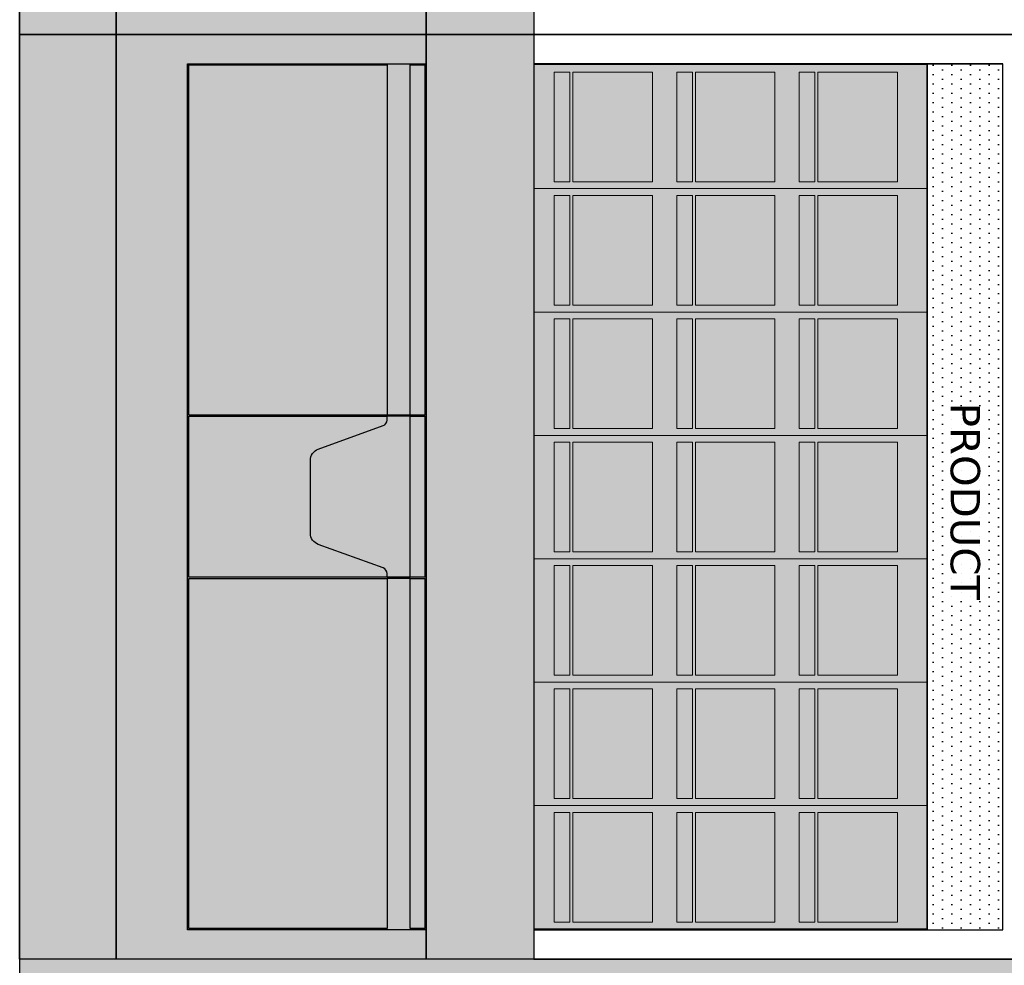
# Model space of a CAD drawing. Header units: centimetres. Extents: x -2854 to 18796, y -762 to 9238.
# Tile 141 of 173: x 2446 to 2614, y 1756 to 1917. Entities that reach past the tile are written whole.
import ezdxf

# ---------------------------------------------------------------- set-up
doc = ezdxf.new("R2010")
doc.units = ezdxf.units.CM
doc.header["$LTSCALE"] = 0.3
doc.layers.add('KK_Defpoints', color=40, linetype='Continuous', plot=False)
doc.layers.add('KK_FUR_DET', color=251, linetype='Continuous', lineweight=9)
doc.layers.add('KK_FUR_TXT', color=251, linetype='Continuous', lineweight=9)
doc.layers.add('KK_FUR_HATCH', color=253, linetype='Continuous')
doc.layers.add('KK_NEW_WALLS 0.2', color=3, linetype='Continuous')
doc.styles.get("Standard").update_dxf_attribs({"font": 'Arial.ttf'})

msp = doc.modelspace()

# ---------------------------------------------------------------- hatches: boundary and pattern name
at = {"true_color": 0x939598}
h = msp.add_hatch(color=252, dxfattribs=at)
h.dxf.hatch_style = 1
h.paths.add_polyline_path([(2515.41, 2072.24), (2515.41, 1914.84), (2462.64, 1914.84), (2462.64, 2072.24)])
h = msp.add_hatch(color=256)
h.dxf.hatch_style = 1
h.set_gradient(color1=(245, 245, 245), color2=(147, 149, 152), name='CURVED')
h.paths.add_polyline_path([(2533.76, 2072.24), (2533.76, 1914.84), (2515.41, 1914.84), (2515.41, 2072.24)])
h = msp.add_hatch(color=252, dxfattribs=at)
h.dxf.hatch_style = 1
h.paths.add_polyline_path([(2515.41, 1914.84), (2515.41, 1757.44), (2462.64, 1757.44), (2462.64, 1914.84)])
h = msp.add_hatch(color=256)
h.dxf.hatch_style = 1
h.set_gradient(color1=(245, 245, 245), color2=(147, 149, 152), name='CURVED')
h.paths.add_polyline_path([(2533.76, 1914.84), (2533.76, 1757.44), (2515.41, 1757.44), (2515.41, 1914.84)])
at = {"layer": 'KK_FUR_HATCH', "true_color": 0x636466}
h = msp.add_hatch(color=251, dxfattribs=at)
h.dxf.hatch_style = 1
h.paths.add_polyline_path([(2462.64, 2072.24), (2462.64, 1914.84), (2446.21, 1914.84), (2446.21, 2072.24)])
h = msp.add_hatch(color=251, dxfattribs=at)
h.dxf.hatch_style = 1
h.paths.add_polyline_path([(2462.64, 1914.84), (2462.64, 1757.44), (2446.21, 1757.44), (2446.21, 1914.84)])
h = msp.add_hatch(color=251, dxfattribs=at)
h.dxf.hatch_style = 1
h.paths.add_polyline_path([(2512.71, 1850.04), (2512.71, 1909.84), (2508.75, 1909.84), (2508.75, 1850.04)])
edge = h.paths.add_edge_path()
edge.add_arc((2507.75, 1823.09), 1, 0, 70.0831, ccw=False)
edge.add_line((2508.75, 1823.09), (2508.75, 1822.44))
edge.add_line((2508.75, 1822.44), (2512.71, 1822.44))
edge.add_line((2512.71, 1822.44), (2512.71, 1849.84))
edge.add_line((2512.71, 1849.84), (2508.75, 1849.84))
edge.add_line((2508.75, 1849.84), (2508.75, 1849.19))
edge.add_arc((2507.75, 1849.19), 1, -70.0831, 0, ccw=False)
edge.add_line((2508.1, 1848.25), (2497.03, 1844.24))
edge.add_arc((2497.71, 1842.36), 2, 109.9169, 180)
edge.add_line((2495.71, 1842.36), (2495.71, 1829.92))
edge.add_arc((2497.71, 1829.92), 2, 180, 250.0831)
edge.add_line((2497.03, 1828.04), (2508.1, 1824.03))
h.paths.add_polyline_path([(2512.71, 1762.44), (2512.71, 1822.24), (2508.75, 1822.24), (2508.75, 1762.44)])
at = {"layer": 'KK_FUR_HATCH', "true_color": 0xc7c8ca}
h = msp.add_hatch(color=9, dxfattribs=at)
h.dxf.hatch_style = 1
h.paths.add_polyline_path([(2533.76, 1909.84), (2533.76, 1762.44), (2600.72, 1762.44), (2600.72, 1909.84)])
h = msp.add_hatch(dxfattribs=at)
h.set_pattern_fill('DOTS', color=9, angle=-90)
h.set_pattern_definition([(270, (-1078.0983, 2965.2932), (1.5875, -0.79375), [0, -1.5875])])
h.paths.add_polyline_path([(2600.72, 1909.84), (2600.72, 1762.44), (2613.57, 1762.44), (2613.57, 1909.84)])
at = {"layer": 'KK_FUR_HATCH', "true_color": 0xddb3d4}
h = msp.add_hatch(color=254, dxfattribs=at)
h.dxf.hatch_style = 1
h.paths.add_polyline_path([(2706.21, 1757.41), (2446.21, 1757.48), (2446.21, 1607.86), (2706.21, 1607.78)])

# ---------------------------------------------------------------- linework, layer by layer
for p, q in [((2515.41, 2072.24), (2515.41, 1914.84)), ((2515.41, 1914.84), (2515.41, 1757.44)), ((2533.76, 1914.84), (2615.21, 1914.84)), ((2533.76, 1914.84), (2615.21, 1914.84)), ((2533.76, 1914.84), (2615.21, 1914.84)), ((2533.76, 1909.84), (2613.57, 1909.84)), ((2512.71, 1850.04), (2508.75, 1850.04)), ((2512.71, 1849.84), (2508.75, 1849.84)), ((2512.71, 1822.44), (2508.75, 1822.44)), ((2512.71, 1822.24), (2508.75, 1822.24)), ((2533.76, 1757.44), (2615.21, 1757.44))]:
    msp.add_line(p, q)
for points in [[(2462.64, 2072.24), (2462.64, 1914.84), (2446.21, 1914.84), (2446.21, 2072.24)], [(2515.41, 2072.24), (2515.41, 1914.84), (2462.64, 1914.84), (2462.64, 2072.24)], [(2533.76, 2072.24), (2533.76, 1914.84), (2515.41, 1914.84), (2515.41, 2072.24)], [(2462.64, 1914.84), (2462.64, 1757.44), (2446.21, 1757.44), (2446.21, 1914.84)], [(2515.41, 1914.84), (2515.41, 1757.44), (2462.64, 1757.44), (2462.64, 1914.84)], [(2533.76, 1914.84), (2533.76, 1757.44), (2515.41, 1757.44), (2515.41, 1914.84)], [(2515.41, 1909.84), (2515.41, 1762.44), (2474.81, 1762.44), (2474.81, 1909.84)], [(2508.75, 1909.64), (2508.75, 1850.04), (2475.01, 1850.04), (2475.01, 1909.64)], [(2515.21, 1909.64), (2515.21, 1850.04), (2512.71, 1850.04), (2512.71, 1909.64)], [(2533.76, 1909.84), (2533.76, 1762.44), (2600.72, 1762.44), (2600.72, 1909.84)], [(2600.72, 1909.84), (2600.72, 1762.44), (2613.57, 1762.44), (2613.57, 1909.84)], [(2515.21, 1849.84), (2515.21, 1822.44), (2512.71, 1822.44), (2512.71, 1849.84)], [(2508.75, 1822.24), (2508.75, 1762.64), (2475.01, 1762.64), (2475.01, 1822.24)], [(2515.21, 1822.24), (2515.21, 1762.64), (2512.71, 1762.64), (2512.71, 1822.24)]]:
    msp.add_lwpolyline(points, close=True)
for points in [[(2533.76, 2072.24), (2615.21, 2072.24), (2615.21, 1914.84), (2533.76, 1914.84)], [(2533.76, 1914.84), (2615.21, 1914.84), (2615.21, 1757.44), (2533.76, 1757.44)], [(2508.75, 1822.44), (2475.01, 1822.44), (2475.01, 1849.84), (2508.75, 1849.84)]]:
    msp.add_lwpolyline(points)
msp.add_lwpolyline([(2508.75, 1822.44), (2508.75, 1823.09, 0.315698), (2508.1, 1824.03), (2497.03, 1828.04, -0.315698), (2495.71, 1829.92), (2495.71, 1842.36, -0.315698), (2497.03, 1844.24), (2508.1, 1848.25, 0.315698), (2508.75, 1849.19), (2508.75, 1849.84)], format="xyb")
at = {"layer": 'KK_Defpoints'}
msp.add_lwpolyline([(2446.21, 2480.66), (2446.21, 995.66)], dxfattribs=at)
at = {"layer": 'KK_FUR_DET'}
for p, q in [((2533.76, 1909.69), (2600.72, 1909.69)), ((2533.76, 1888.59), (2600.72, 1888.59)), ((2533.76, 1867.59), (2600.72, 1867.59)), ((2533.76, 1846.59), (2600.72, 1846.59)), ((2533.76, 1825.59), (2600.72, 1825.59)), ((2533.76, 1804.59), (2600.72, 1804.59)), ((2533.76, 1783.59), (2600.72, 1783.59)), ((2533.76, 1762.59), (2600.72, 1762.59))]:
    msp.add_line(p, q, dxfattribs=at)
for points in [[(2537.2, 1908.43), (2537.2, 1889.77), (2539.88, 1889.77), (2539.88, 1908.43)], [(2540.38, 1889.77), (2540.38, 1908.43), (2553.93, 1908.43), (2553.93, 1889.77)], [(2558.06, 1908.43), (2558.06, 1889.77), (2560.74, 1889.77), (2560.74, 1908.43)], [(2561.24, 1889.77), (2561.24, 1908.43), (2574.78, 1908.43), (2574.78, 1889.77)], [(2578.92, 1908.43), (2578.92, 1889.77), (2581.59, 1889.77), (2581.59, 1908.43)], [(2582.09, 1889.77), (2582.09, 1908.43), (2595.64, 1908.43), (2595.64, 1889.77)], [(2537.2, 1887.43), (2537.2, 1868.77), (2539.88, 1868.77), (2539.88, 1887.43)], [(2540.38, 1868.77), (2540.38, 1887.43), (2553.93, 1887.43), (2553.93, 1868.77)], [(2558.06, 1887.43), (2558.06, 1868.77), (2560.74, 1868.77), (2560.74, 1887.43)], [(2561.24, 1868.77), (2561.24, 1887.43), (2574.78, 1887.43), (2574.78, 1868.77)], [(2578.92, 1887.43), (2578.92, 1868.77), (2581.59, 1868.77), (2581.59, 1887.43)], [(2582.09, 1868.77), (2582.09, 1887.43), (2595.64, 1887.43), (2595.64, 1868.77)], [(2537.2, 1866.43), (2537.2, 1847.77), (2539.88, 1847.77), (2539.88, 1866.43)], [(2540.38, 1847.77), (2540.38, 1866.43), (2553.93, 1866.43), (2553.93, 1847.77)], [(2558.06, 1866.43), (2558.06, 1847.77), (2560.74, 1847.77), (2560.74, 1866.43)], [(2561.24, 1847.77), (2561.24, 1866.43), (2574.78, 1866.43), (2574.78, 1847.77)], [(2578.92, 1866.43), (2578.92, 1847.77), (2581.59, 1847.77), (2581.59, 1866.43)], [(2582.09, 1847.77), (2582.09, 1866.43), (2595.64, 1866.43), (2595.64, 1847.77)], [(2537.2, 1845.43), (2537.2, 1826.77), (2539.88, 1826.77), (2539.88, 1845.43)], [(2540.38, 1826.77), (2540.38, 1845.43), (2553.93, 1845.43), (2553.93, 1826.77)], [(2558.06, 1845.43), (2558.06, 1826.77), (2560.74, 1826.77), (2560.74, 1845.43)], [(2561.24, 1826.77), (2561.24, 1845.43), (2574.78, 1845.43), (2574.78, 1826.77)], [(2578.92, 1845.43), (2578.92, 1826.77), (2581.59, 1826.77), (2581.59, 1845.43)], [(2582.09, 1826.77), (2582.09, 1845.43), (2595.64, 1845.43), (2595.64, 1826.77)], [(2537.2, 1824.43), (2537.2, 1805.77), (2539.88, 1805.77), (2539.88, 1824.43)], [(2540.38, 1805.77), (2540.38, 1824.43), (2553.93, 1824.43), (2553.93, 1805.77)], [(2558.06, 1824.43), (2558.06, 1805.77), (2560.74, 1805.77), (2560.74, 1824.43)], [(2561.24, 1805.77), (2561.24, 1824.43), (2574.78, 1824.43), (2574.78, 1805.77)], [(2578.92, 1824.43), (2578.92, 1805.77), (2581.59, 1805.77), (2581.59, 1824.43)], [(2582.09, 1805.77), (2582.09, 1824.43), (2595.64, 1824.43), (2595.64, 1805.77)], [(2537.2, 1803.43), (2537.2, 1784.77), (2539.88, 1784.77), (2539.88, 1803.43)], [(2540.38, 1784.77), (2540.38, 1803.43), (2553.93, 1803.43), (2553.93, 1784.77)], [(2558.06, 1803.43), (2558.06, 1784.77), (2560.74, 1784.77), (2560.74, 1803.43)], [(2561.24, 1784.77), (2561.24, 1803.43), (2574.78, 1803.43), (2574.78, 1784.77)], [(2578.92, 1803.43), (2578.92, 1784.77), (2581.59, 1784.77), (2581.59, 1803.43)], [(2582.09, 1784.77), (2582.09, 1803.43), (2595.64, 1803.43), (2595.64, 1784.77)], [(2537.2, 1782.43), (2537.2, 1763.77), (2539.88, 1763.77), (2539.88, 1782.43)], [(2540.38, 1763.77), (2540.38, 1782.43), (2553.93, 1782.43), (2553.93, 1763.77)], [(2558.06, 1782.43), (2558.06, 1763.77), (2560.74, 1763.77), (2560.74, 1782.43)], [(2561.24, 1763.77), (2561.24, 1782.43), (2574.78, 1782.43), (2574.78, 1763.77)], [(2578.92, 1782.43), (2578.92, 1763.77), (2581.59, 1763.77), (2581.59, 1782.43)], [(2582.09, 1763.77), (2582.09, 1782.43), (2595.64, 1782.43), (2595.64, 1763.77)]]:
    msp.add_lwpolyline(points, close=True, dxfattribs=at)
at = {"layer": 'KK_NEW_WALLS 0.2'}
msp.add_lwpolyline([(2446.21, 2273.33), (2446.21, 1172.27)], dxfattribs=at)

# ---------------------------------------------------------------- texts
at = {"layer": 'KK_FUR_TXT', "ltscale": 0.2, "insert": (2609.71, 1790.83), "char_height": 5, "width": 89.0726, "attachment_point": 3, "rotation": 270}
msp.add_mtext('\\pxqc;{\\fVerdana|b0|i0|c0|p34;PRODUCT}', dxfattribs=at)

doc.saveas('drawing.dxf')
